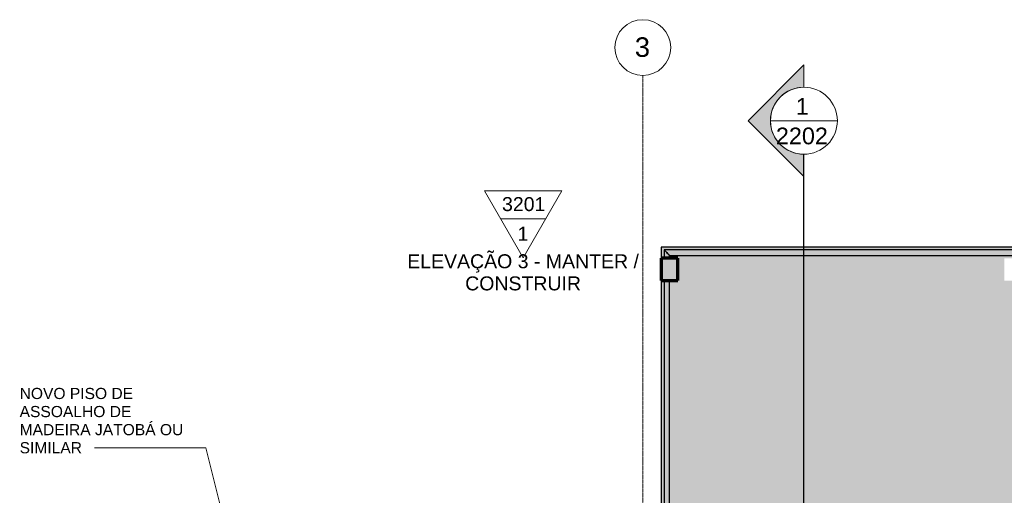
# Model space of a CAD drawing. Header units: millimetres. Extents: x -34108 to 9838, y -21919 to 4394.
# Tile 31 of 36: x -15785 to -6961, y 132 to 4394. Entities that reach past the tile are written whole.
import ezdxf

# ---------------------------------------------------------------- set-up
doc = ezdxf.new("R2010")
doc.units = ezdxf.units.MM
doc.linetypes.add('_Traço - ponto', pattern=[16, 12, -2, 0, -2])
for name, color, linetype, lineweight in [('A-FLOR', 192, 'Continuous', 18), ('A-FLOR-HRAL', 11, 'Continuous', 25), ('A-FLOR-PATT', 8, 'Continuous', 25), ('G-ANNO-SYMB', 111, 'Continuous', 9), ('G-ANNO-TEXT', 231, 'Continuous', 9), ('S-COLS', 52, 'Continuous', 25), ('S-GRID', 1, 'Continuous', 9), ('S-GRID-IDEN', 1, 'Continuous', 9)]:
    doc.layers.add(name, color=color, linetype=linetype, lineweight=lineweight)
doc.styles.add('Arial_1', font='arial.ttf', dxfattribs={"height": 175})
doc.styles.add('Arial_2', font='arial.ttf', dxfattribs={"height": 125})
doc.styles.add('Arial_3', font='arial.ttf', dxfattribs={"height": 150})
doc.styles.add('Arial_4', font='arial.ttf', dxfattribs={"height": 100})

# ---------------------------------------------------------------- blocks, each defined once
blk = doc.blocks.new('Railing - Railing-3945987-PLANTA TÉRREO - MANTER _ CONSTRUIR')
at = {"layer": 'A-FLOR-HRAL'}
blk.add_hatch(color=254, dxfattribs=at).paths.add_polyline_path([(-8378.7, 2281.5), (-6771.4, 2281.5), (-6771.2, 2288.8), (-6771.4, 2331.5), (-10010.8, 2331.5), (-9960.8, 2281.5), (-8541.3, 2281.5)], flags=0)
h = blk.add_hatch(color=254, dxfattribs=at)
h.paths.add_polyline_path([(-10007.5, -433.5), (-9960.8, -433.5), (-9960.9, 2056.5), (-10010.8, 2056.5), (-10010.8, -433.5), (-10010, -433.5)], flags=0)
h.paths.add_polyline_path([(-10007.5, 2256.5), (-9960.8, 2256.5), (-9960.8, 2281.5), (-10010.8, 2331.5), (-10010.8, 2256.5), (-10007.5, 2256.5)], flags=0)
at = {"layer": 'A-FLOR-HRAL', "color": 5}
for p, q in [((-6771.4, 2331.5), (-10010.8, 2331.5)), ((-10010.8, 2331.5), (-10010.8, 2256.5)), ((-9960.8, 2281.5), (-6771.4, 2281.5)), ((-9960.8, 2256.5), (-9960.8, 2281.5)), ((-10010.8, 2056.5), (-10010.8, -433.5)), ((-9960.8, -433.5), (-9960.8, 2056.5))]:
    blk.add_line(p, q, dxfattribs=at)
at = {"layer": 'A-FLOR-HRAL', "color": 5, "flags": 128}
for points in [[(-9960.8, 2281.5), (-9961.7, 2282.3), (-9964.2, 2284.8), (-9968.1, 2288.8), (-9973.3, 2294), (-9979.3, 2300), (-9985.8, 2306.5), (-9992.3, 2312.9), (-9998.3, 2319), (-10003.5, 2324.1), (-10007.5, 2328.1), (-10010, 2330.6), (-10010.8, 2331.5)], [(-10010.8, 2331.5), (-10010, 2330.6), (-10007.5, 2328.1), (-10003.5, 2324.1), (-9998.3, 2319), (-9992.3, 2312.9), (-9985.8, 2306.5), (-9979.3, 2300), (-9973.3, 2294), (-9968.1, 2288.8), (-9964.2, 2284.8), (-9961.7, 2282.3), (-9960.8, 2281.5)]]:
    blk.add_lwpolyline(points, dxfattribs=at)
blk = doc.blocks.new('Grid - Head Grid-11506-PLANTA TÉRREO - MANTER _ CONSTRUIR')
at = {"layer": 'S-GRID-IDEN'}
blk.add_circle((0, 0), 5, dxfattribs=at)
blk = doc.blocks.new('Elevation - Elevation mark-2836346-PLANTA TÉRREO - MANTER _ CONSTRUIR')
at = {"layer": 'G-ANNO-SYMB'}
for p, q in [((0, 8), (-6.93, -4)), ((6.93, -4), (0, 8)), ((4.04, 1), (-4.04, 1)), ((-6.93, -4), (6.93, -4))]:
    blk.add_line(p, q, dxfattribs=at)
blk = doc.blocks.new('Section - M_Section head ABNT-2836546-PLANTA TÉRREO - MANTER _ CONSTRUIR')
at = {"layer": 'G-ANNO-SYMB'}
h = blk.add_hatch(color=256, dxfattribs=at)
edge = h.paths.add_edge_path(flags=0)
edge.add_line((-6, 10), (4, 0))
edge.add_line((4, 0), (0, 0))
edge.add_arc((-6, 0), 6, 0, 180)
edge.add_line((-12, 0), (-16, 0))
edge.add_line((-16, 0), (-6, 10))
for p, q in [((-16, 0), (-6, 10)), ((-6, 10), (-16, 0)), ((4, 0), (-6, 10)), ((4, 0), (-6, 10)), ((0, 0), (4, 0)), ((-16, 0), (-12, 0))]:
    blk.add_line(p, q, dxfattribs=at)
for start, end in [(360, 180), (0, 180), (180, 0)]:
    blk.add_arc((-6, 0), 6, start, end, dxfattribs=at)

msp = doc.modelspace()

# ---------------------------------------------------------------- hatches: boundary and pattern name
at = {"layer": 'A-FLOR-PATT'}
h = msp.add_hatch(color=254, dxfattribs=at)
h.paths.add_polyline_path([(-10035.802, -6091.388), (-10035.286, -6091.388), (-10035.286, -5991.388), (-9885.286, -5991.388), (-9885.286, -6091.388), (-6961.115, -6091.388), (-6961.115, -5996.388), (-6811.115, -5996.388), (-6811.115, -6091.388), (-6771.115, -6091.388), (-6771.115, -5866.388), (-10035.802, -5866.388), (-10035.802, -5947.591)], flags=0)
h.paths.add_polyline_path([(-6914.788, -5816.388), (-6771.115, -5816.388), (-6771.425, 2281.472), (-9960.802, 2281.472), (-9960.802, 2256.472), (-9885.802, 2256.472), (-9885.802, 2056.472), (-9960.802, 2056.472), (-9960.802, -433.492), (-10010.802, -433.492), (-10010.802, 2056.472), (-10035.802, 2056.472), (-10035.802, -566.388), (-9885.802, -566.388), (-9885.802, -766.388), (-10035.802, -766.388), (-10035.802, -5816.388), (-7077.44, -5816.388)], flags=0)
h.paths.add_polyline_path([(-6961.115, -766.388), (-6961.115, -566.388), (-6811.115, -566.388), (-6811.115, -766.388)], flags=0)
h.paths.add_polyline_path([(-6891.288, 2056.472), (-6961.115, 2056.472), (-6961.115, 2256.472), (-6811.115, 2256.472), (-6811.115, 2056.472)], flags=0)
h.paths.add_polyline_path([(-10010.802, 2256.472), (-10010.802, 2331.472), (-6771.115, 2331.472), (-6771.361, 2356.472), (-10035.802, 2356.472), (-10035.802, 2256.472)], flags=0)
at = {"layer": 'S-COLS'}
msp.add_hatch(color=171, dxfattribs=at).paths.add_polyline_path([(-9885.802, 2056.472), (-9885.802, 2256.472), (-10035.802, 2256.472), (-10035.802, 2056.472), (-10005.182, 2056.472)], flags=0)

# ---------------------------------------------------------------- linework, layer by layer
at = {"layer": 'A-FLOR', "color": 5, "lineweight": 25}
for p, q in [((-10035.802, 2356.472), (-10035.802, 2256.472)), ((3348.885, 2356.472), (-10035.802, 2356.472)), ((-10035.802, 2056.472), (-10035.802, -566.388))]:
    msp.add_line(p, q, dxfattribs=at)
at = {"layer": 'G-ANNO-SYMB'}
msp.add_line((-9057.442, 3488.345), (-8457.442, 3488.345), dxfattribs=at)
at = {"layer": 'G-ANNO-SYMB', "lineweight": 25}
msp.add_line((-8757.442, -21119.396), (-8757.442, 3188.345), dxfattribs=at)
at = {"layer": 'G-ANNO-TEXT', "color": 250}
for p, q in [((-14116.556, 558.366), (-15115.141, 558.366)), ((-13391.157, -2335.673), (-14116.556, 558.366))]:
    msp.add_line(p, q, dxfattribs=at)
at = {"layer": 'S-COLS', "color": 7, "lineweight": 70}
for p, q in [((-9885.802, 2256.472), (-10035.802, 2256.472)), ((-10035.802, 2256.472), (-10035.802, 2056.472)), ((-9885.802, 2056.472), (-9885.802, 2256.472)), ((-10035.802, 2056.472), (-9885.802, 2056.472))]:
    msp.add_line(p, q, dxfattribs=at)
at = {"layer": 'S-GRID', "linetype": '_Traço - ponto'}
msp.add_line((-10201.115, 3893.814), (-10201.115, -21426.217), dxfattribs=at)

# ---------------------------------------------------------------- block references
at = {"layer": 'A-FLOR-HRAL', "color": 5}
msp.add_blockref('Railing - Railing-3945987-PLANTA TÉRREO - MANTER _ CONSTRUIR', (0, 0), dxfattribs=at)
at = {"layer": 'G-ANNO-SYMB', "extrusion": (0, 0, -1), "xscale": 49.99999999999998, "yscale": 49.99999999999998, "zscale": 49.99999999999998, "rotation": 270.0000000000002}
msp.add_blockref('Section - M_Section head ABNT-2836546-PLANTA TÉRREO - MANTER _ CONSTRUIR', (8757.442, 3188.345), dxfattribs=at)
at = {"layer": 'G-ANNO-SYMB', "xscale": 49.99999999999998, "yscale": 49.99999999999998, "zscale": 49.99999999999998, "rotation": 180}
msp.add_blockref('Elevation - Elevation mark-2836346-PLANTA TÉRREO - MANTER _ CONSTRUIR', (-11272.81, 2658.819), dxfattribs=at)
at = {"layer": 'S-GRID-IDEN', "xscale": 49.99999999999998, "yscale": 49.99999999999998, "zscale": 49.99999999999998, "rotation": 180}
msp.add_blockref('Grid - Head Grid-11506-PLANTA TÉRREO - MANTER _ CONSTRUIR', (-10201.115, 4143.814), dxfattribs=at)

# ---------------------------------------------------------------- texts
at = {"layer": 'G-ANNO-SYMB', "attachment_point": 1}
for s, insert, char_height, width, style in [('1', (-8829.648, 3692.303), 150, 144.30375, 'Arial_3'), ('2202', (-9008.148, 3427.315), 150, 577.215, 'Arial_3'), ('3201', (-11462.362, 2803.971), 125, 464.97875, 'Arial_2'), ('1', (-11323.309, 2538.545), 125, 116.24469, 'Arial_2'), ('ELEVAÇÃO 3 - MANTER /', (-12311.958, 2291.685), 125, 2513.29031, 'Arial_2'), ('CONSTRUIR', (-11792.713, 2093.248), 125, 1258.64937, 'Arial_2')]:
    msp.add_mtext(s, dxfattribs=dict(at, insert=insert, char_height=char_height, width=width, style=style))
at = {"layer": 'G-ANNO-TEXT', "color": 7, "char_height": 100, "attachment_point": 1, "style": 'Arial_4'}
for s, insert, width in [('NOVO PISO DE ', (-15785.595, 1094.538), 1302.74219), ('ASSOALHO DE ', (-15785.595, 932.481), 1286.70844), ('MADEIRA JATOBÁ OU ', (-15785.595, 770.423), 1859.915), ('SIMILAR', (-15785.595, 608.366), 689.45125)]:
    msp.add_mtext(s, dxfattribs=dict(at, insert=insert, width=width))
at = {"layer": 'S-GRID-IDEN', "insert": (-10272.304, 4235.765), "char_height": 175, "width": 168.35437, "attachment_point": 1, "style": 'Arial_1'}
msp.add_mtext('3', dxfattribs=at)

doc.saveas('drawing.dxf')
